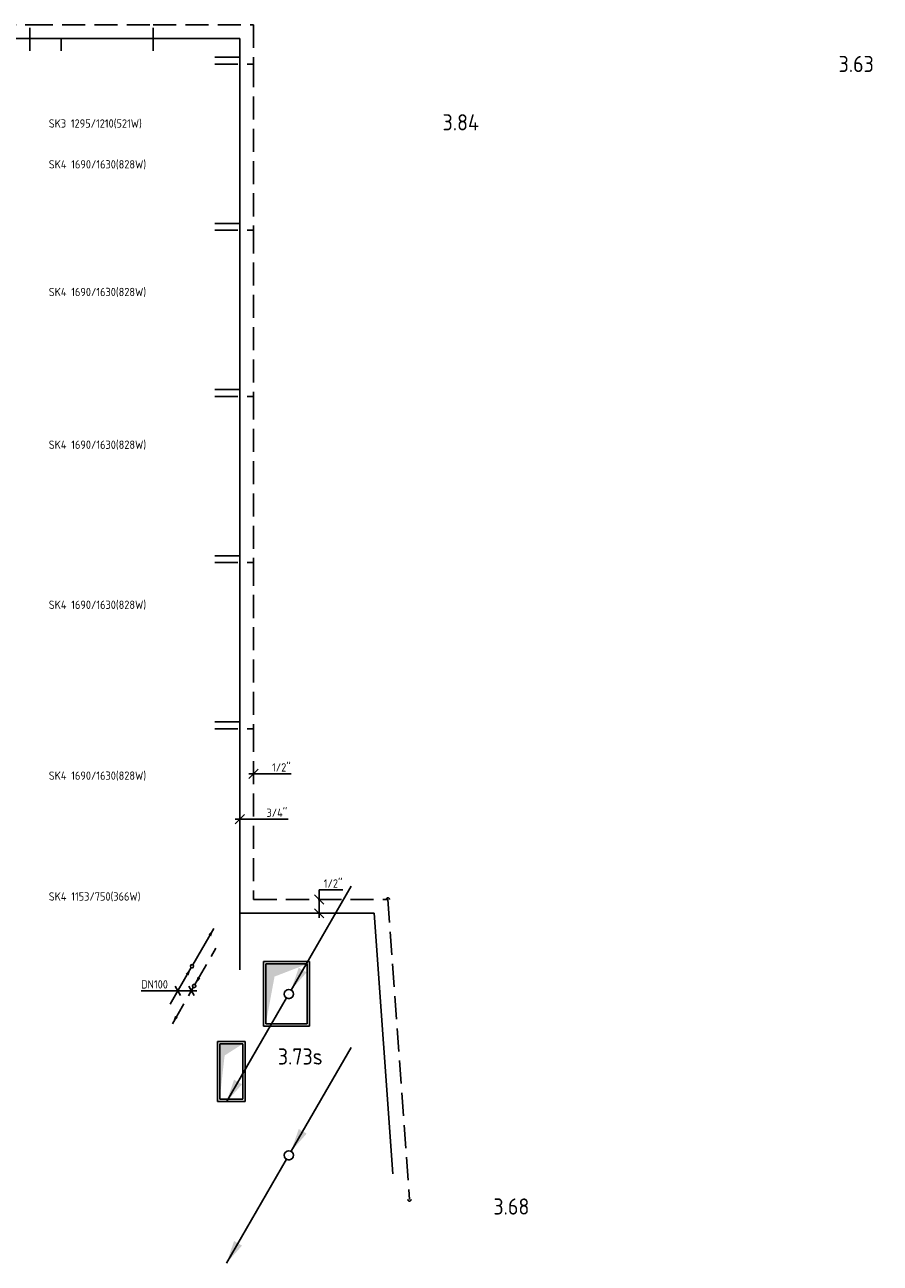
# Model space of a CAD drawing. Header units: millimetres. Extents: x -2687 to 63694, y -1198 to 65068.
# Tile 4 of 13: x 21073 to 30335, y 551 to 13966. Entities that reach past the tile are written whole.
import ezdxf

# ---------------------------------------------------------------- set-up
doc = ezdxf.new("R2010")
doc.units = ezdxf.units.MM
doc.header["$LTSCALE"] = 50
for name, pattern in [('2322107', [2000, 1000, 1000]), ('2322107_a', [2000, 1000, 1000]), ('2322108', [7, 5, -2]), ('2322108_a', [7, 5, -2])]:
    doc.linetypes.add(name, pattern=pattern)
for name, color, linetype in [('BL$2----', 7, 'Continuous'), ('bTuwkundig', 7, 'Continuous'), ('WL561---', 4, 'Continuous'), ('WL561---_AANVOER', 1, '2322107'), ('WL561---_RETOUR', 5, '2322108'), ('WL570---_RETOUR_D', 4, 'Continuous'), ('WL570---_TOEVOER', 3, 'Continuous'), ('WL570---_TOEVOER_D', 3, 'Continuous'), ('WM561---', 1, 'Continuous'), ('WM561---_AANVOER', 1, 'Continuous'), ('WM561---_RETOUR', 1, 'Continuous'), ('WT561---', 7, 'Continuous')]:
    doc.layers.add(name, color=color, linetype=linetype)
doc.styles.add('STABICAD-018', font='ISOCP.SHX', dxfattribs={"height": 90})
doc.styles.add('STABICAD-035', font='ISOCP.SHX', dxfattribs={"height": 175})
doc.styles.get("Standard").update_dxf_attribs({"font": 'arial.ttf'})

# ---------------------------------------------------------------- blocks, each defined once
blk = doc.blocks.new('*U24')
at = {"linetype": '2322107'}
for points in [[(236, 409), (208, 325), (177, 342)], [(-9, -15), (-37, -100), (-68, -82)]]:
    blk.add_hatch(color=2, dxfattribs=at).paths.add_polyline_path(points, flags=0)
at = {"color": 2, "linetype": '2322107_a'}
for p, q in [((236, 409, 3000), (9, 15, 3000)), ((-9, -15, 3000), (-236, -409, 3000))]:
    blk.add_line(p, q, dxfattribs=at)
at = {"color": 0, "linetype": '2322107'}
blk.add_line((0, 0), (0, 0, 3000), dxfattribs=at)
at = {"color": 2, "linetype": '2322107'}
blk.add_circle((0, 0, 3000), 17.5, dxfattribs=at)
at = {"color": 0, "linetype": '2322107'}
blk.add_arc((0, 0, 3000), 17.5, 60, 180, dxfattribs=at)
at = {"layer": 'WL561---', "color": 2, "style": 'STABICAD-018'}
for tag, p in [('POSITIONCODE', (22883, 3918, 1499)), ('SECTIONCODE', (22883, 3918, 1499)), ('CODE', (22883, 3868)), ('FLOORCODE', (22933, 3768))]:
    blk.add_attdef(tag, p, '', height=1.2, dxfattribs=at)
blk = doc.blocks.new('*U25')
at = {"linetype": '2322108'}
for points in [[(9, 15), (37, 100), (68, 82)], [(-236, -409), (-208, -325), (-177, -342)]]:
    blk.add_hatch(color=2, dxfattribs=at).paths.add_polyline_path(points, flags=0)
at = {"color": 2, "linetype": '2322108_a'}
for p, q in [((9, 15, 3000), (236, 409, 3000)), ((-236, -409, 3000), (-9, -15, 3000))]:
    blk.add_line(p, q, dxfattribs=at)
at = {"color": 0, "linetype": '2322108'}
blk.add_line((0, 0), (0, 0, 3000), dxfattribs=at)
at = {"color": 2, "linetype": '2322108'}
blk.add_circle((0, 0, 3000), 17.5, dxfattribs=at)
at = {"color": 0, "linetype": '2322108'}
blk.add_arc((0, 0, 3000), 17.5, 60, 180, dxfattribs=at)
at = {"layer": 'WL561---', "color": 2, "style": 'STABICAD-018'}
for tag, p in [('POSITIONCODE', (22906, 3704, 1499)), ('SECTIONCODE', (22906, 3704, 1499)), ('CODE', (22906, 3654)), ('FLOORCODE', (22956, 3554))]:
    blk.add_attdef(tag, p, '', height=1.2, dxfattribs=at)
blk = doc.blocks.new('*U31')
at = {"color": 0, "linetype": 'Continuous'}
for p, q in [((50, 100), (-50, 200)), ((0, -50), (0, 253)), ((0, 253), (257, 253)), ((50, -50), (-50, 50))]:
    blk.add_line(p, q, dxfattribs=at)
at = {"color": 0, "linetype": 'Continuous', "style": 'STABICAD-018'}
blk.add_text("1/2''", height=90, dxfattribs=at).set_placement((50, 278))
at = {"layer": 'WM561---', "color": 2}
blk.add_attdef('CODE', (24260, 4342), '', height=1.2, dxfattribs=at)
blk = doc.blocks.new('*U32')
at = {"color": 0, "linetype": 'Continuous'}
for p, q in [((-50, -50), (50, 50)), ((-50, 0), (240, 0)), ((240, 0), (524, 0))]:
    blk.add_line(p, q, dxfattribs=at)
at = {"color": 0, "linetype": 'Continuous', "style": 'STABICAD-018'}
blk.add_text("3/4''", height=90, dxfattribs=at).set_placement((290, 25))
at = {"layer": 'WM561---', "color": 2}
blk.add_attdef('CODE', (23400, 5361), '', height=1.2, dxfattribs=at)
blk = doc.blocks.new('*U26')
at = {"color": 0, "linetype": 'Continuous'}
for p, q in [((-206, 0), (-544, 0)), ((58, 0), (-206, 0)), ((-118, -50), (-175, 50)), ((29, -50), (-29, 50))]:
    blk.add_line(p, q, dxfattribs=at)
at = {"color": 0, "linetype": 'Continuous', "style": 'STABICAD-018'}
blk.add_text('DN100', height=90, dxfattribs=at).set_placement((-544, 25))
at = {"layer": 'BL$2----', "color": 2}
blk.add_attdef('CODE', (22876, 3502, 3000), '', height=1.2, dxfattribs=at)
blk = doc.blocks.new('*U30')
at = {"color": 0, "linetype": '2322108'}
blk.add_line((0, 0), (3258, 0, -300), dxfattribs=at)
for centre, start, end in [((0, 0), 90, 262.6199), ((3258, 0, -300), 270, 90), ((0, 0), 269.1715, 270)]:
    blk.add_arc(centre, 17.5, start, end, dxfattribs=at)
at = {"layer": 'WM561---', "color": 2, "style": 'STABICAD-018'}
for tag, p in [('CODE', (25005, 4492)), ('POSITIONCODE', (25271, 2878, -150)), ('SECTIONCODE', (25271, 2878, -150))]:
    blk.add_attdef(tag, p, '', height=1.2, dxfattribs=at)
blk = doc.blocks.new('*U27')
at = {"linetype": 'Continuous'}
for points in [[(25, 43), (107, 285), (193, 235)], [(-675, -1169), (-593, -928), (-507, -978)]]:
    blk.add_hatch(color=2, dxfattribs=at).paths.add_polyline_path(points, flags=0)
at = {"color": 2, "linetype": 'Continuous'}
for p, q in [((25, 43, 3000), (675, 1169, 3000)), ((-675, -1169, 3000), (-25, -43, 3000))]:
    blk.add_line(p, q, dxfattribs=at)
at = {"color": 0, "linetype": 'Continuous'}
blk.add_line((0, 0), (0, 0, 3000), dxfattribs=at)
at = {"color": 2, "linetype": 'Continuous'}
blk.add_circle((0, 0, 3000), 50, dxfattribs=at)
at = {"color": 0, "linetype": 'Continuous'}
blk.add_arc((0, 0, 3000), 50, 180, 60, dxfattribs=at)
at = {"layer": 'WL561---', "color": 2, "style": 'STABICAD-018'}
for tag, p in [('POSITIONCODE', (23931, 1870, 1499)), ('SECTIONCODE', (23931, 1870, 1499)), ('CODE', (23931, 1820)), ('FLOORCODE', (23981, 1720))]:
    blk.add_attdef(tag, p, '', height=1.8, dxfattribs=at)
blk = doc.blocks.new('*U28')
at = {"linetype": 'Continuous'}
blk.add_hatch(color=0, dxfattribs=at).paths.add_polyline_path([(225, 325), (-225, 325), (-225, -325), (-130, 188)], flags=0)
at = {"color": 0, "linetype": 'Continuous'}
for p, q in [((250, 350, -3000), (-250, 350, -3000)), ((-250, 350, -3000), (-250, -350, -3000)), ((225, 325, -3000), (-225, 325, -3000)), ((-225, 325, -3000), (-225, -325, -3000)), ((225, -325, -3000), (225, 325, -3000)), ((250, -350, -3000), (250, 350, -3000)), ((-250, -350, -3000), (250, -350, -3000)), ((-225, -325, -3000), (225, -325, -3000))]:
    blk.add_line(p, q, dxfattribs=at)
at = {"layer": 'BL$2----', "color": 2}
for tag, p in [('POSITIONCODE', (23907, 3618, 1501)), ('SECTIONCODE', (23907, 3618, 1501)), ('CODE', (23907, 3468, 3000))]:
    blk.add_attdef(tag, p, '', height=1.8, dxfattribs=at)
blk = doc.blocks.new('*U29')
at = {"linetype": 'Continuous'}
blk.add_hatch(color=0, dxfattribs=at).paths.add_polyline_path([(125, 300), (-125, 300), (-125, -300), (-72, 174)], flags=0)
at = {"color": 0, "linetype": 'Continuous'}
for p, q in [((150, 325, -3000), (-150, 325, -3000)), ((-150, 325, -3000), (-150, -325, -3000)), ((125, 300, -3000), (-125, 300, -3000)), ((-125, 300, -3000), (-125, -300, -3000)), ((125, -300, -3000), (125, 300, -3000)), ((150, -325, -3000), (150, 325, -3000)), ((-150, -325, -3000), (150, -325, -3000)), ((-125, -300, -3000), (125, -300, -3000))]:
    blk.add_line(p, q, dxfattribs=at)
at = {"layer": 'BL$2----', "color": 2}
for tag, p in [('POSITIONCODE', (23308, 2777, 1501)), ('SECTIONCODE', (23308, 2777, 1501)), ('CODE', (23308, 2627, 3000))]:
    blk.add_attdef(tag, p, '', height=1.8, dxfattribs=at)
blk = doc.blocks.new('*U33')
at = {"color": 0, "linetype": 'Continuous'}
for p, q in [((-50, -50), (50, 50)), ((-50, 0), (150, 0)), ((150, 0), (407, 0))]:
    blk.add_line(p, q, dxfattribs=at)
at = {"color": 0, "linetype": 'Continuous', "style": 'STABICAD-018'}
blk.add_text("1/2''", height=90, dxfattribs=at).set_placement((200, 25))
at = {"layer": 'WM561---', "color": 2}
blk.add_attdef('CODE', (23550, 5852), '', height=1.2, dxfattribs=at)

msp = doc.modelspace()

# ---------------------------------------------------------------- linework, layer by layer
at = {"layer": 'WL561---_AANVOER', "linetype": '2322107'}
for p, q in [((19678, 13815.9), (21467.8, 13815.9)), ((21467.8, 13684.3), (21467.8, 13815.9)), ((21467.8, 13815.9), (23400, 13815.9)), ((23400, 13815.9), (23400, 13615.1)), ((23131, 13615.1), (23400, 13615.1)), ((23400, 13615.1), (23400, 11815.1)), ((23131, 11815.1), (23400, 11815.1)), ((23400, 11815.1), (23400, 10015.1)), ((23131, 10015.1), (23400, 10015.1)), ((23400, 10015.1), (23400, 8215.1)), ((23131, 8215.1), (23400, 8215.1)), ((23400, 8215.1), (23400, 6415.1)), ((23131, 6415.1), (23400, 6415.1)), ((23400, 6415.1), (23400, 3729.5)), ((23400, 4341.5), (24854.7, 4341.5)), ((24854.7, 4341.5), (25057, 1521.3))]:
    msp.add_line(p, q, dxfattribs=at)
at = {"layer": 'WL561---_RETOUR', "linetype": '2322108'}
for p, q in [((19328.1, 13965.9), (21128.1, 13965.9)), ((21128.1, 13684.3), (21128.1, 13965.9)), ((21128.1, 13965.9), (22462.5, 13965.9)), ((22462.5, 13684.3), (22462.5, 13965.9)), ((22462.5, 13965.9), (23550, 13965.9)), ((23550, 13965.9), (23550, 13540.1)), ((23131, 13540.1), (23550, 13540.1)), ((23550, 13540.1), (23550, 11740.1)), ((23131, 11740.1), (23550, 11740.1)), ((23550, 11740.1), (23550, 9940.1)), ((23131, 9940.1), (23550, 9940.1)), ((23550, 9940.1), (23550, 8140.1)), ((23131, 8140.1), (23550, 8140.1)), ((23550, 8140.1), (23550, 6340.1)), ((23131, 6340.1), (23550, 6340.1)), ((23550, 6340.1), (23550, 4491.5)), ((23550, 4491.5), (25004.7, 4491.5))]:
    msp.add_line(p, q, dxfattribs=at)

# ---------------------------------------------------------------- block references
at = {"layer": 'WL561---_AANVOER', "linetype": '2322107'}
msp.add_blockref('*U24', (22883.4, 3767.9), dxfattribs=at)
at = {"layer": 'WL561---_RETOUR', "linetype": '2322108', "rotation": 274.1043020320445}
msp.add_blockref('*U30', (25004.7, 4491.5), dxfattribs=at)
at = {"layer": 'WL561---_RETOUR', "linetype": '2322108'}
msp.add_blockref('*U25', (22906.5, 3554.2), dxfattribs=at)
at = {"layer": 'WL570---_RETOUR_D', "linetype": 'Continuous'}
msp.add_blockref('*U29', (23308.2, 2627.3, 3000), dxfattribs=at)
at = {"layer": 'WL570---_TOEVOER', "linetype": 'Continuous'}
for p in [(23931.5, 3467.3), (23931.5, 1720.4)]:
    msp.add_blockref('*U27', p, dxfattribs=at)
at = {"layer": 'WL570---_TOEVOER_D', "linetype": 'Continuous'}
msp.add_blockref('*U28', (23906.8, 3468.2, 3000), dxfattribs=at)
at = {"layer": 'WM561---_AANVOER', "linetype": 'Continuous'}
for name, p in [('*U32', (23400, 5360.7)), ('*U31', (24260.2, 4341.5)), ('*U26', (22876.1, 3501.6, 3000))]:
    msp.add_blockref(name, p, dxfattribs=at)
at = {"layer": 'WM561---_RETOUR', "linetype": 'Continuous'}
msp.add_blockref('*U33', (23550, 5851.8), dxfattribs=at)

# ---------------------------------------------------------------- texts
at = {"layer": 'bTuwkundig', "color": 3, "style": 'STABICAD-035'}
for s, p in [('3.63', (29884, 13453.7, -500)), ('3.84', (25595.9, 12822, -500)), ('3.73s', (23812.4, 2703, -500)), ('3.68', (26146.5, 1078.2, -500))]:
    msp.add_text(s, height=175, dxfattribs=at).set_placement(p)
at = {"layer": 'WT561---', "color": 1, "style": 'STABICAD-018'}
for s, p in [('SK3 1295/1210(521W)', (21332.6, 12851.7)), ('SK4 1690/1630(828W)', (21332.6, 12409.1)), ('SK4 1690/1630(828W)', (21332.6, 11026.5)), ('SK4 1690/1630(828W)', (21332.6, 9372.1)), ('SK4 1690/1630(828W)', (21332.6, 7638.3)), ('SK4 1690/1630(828W)', (21332.6, 5787.6)), ('SK4 1153/750(366W)', (21332.6, 4478.7))]:
    msp.add_text(s, height=90, dxfattribs=at).set_placement(p)

doc.saveas('drawing.dxf')
